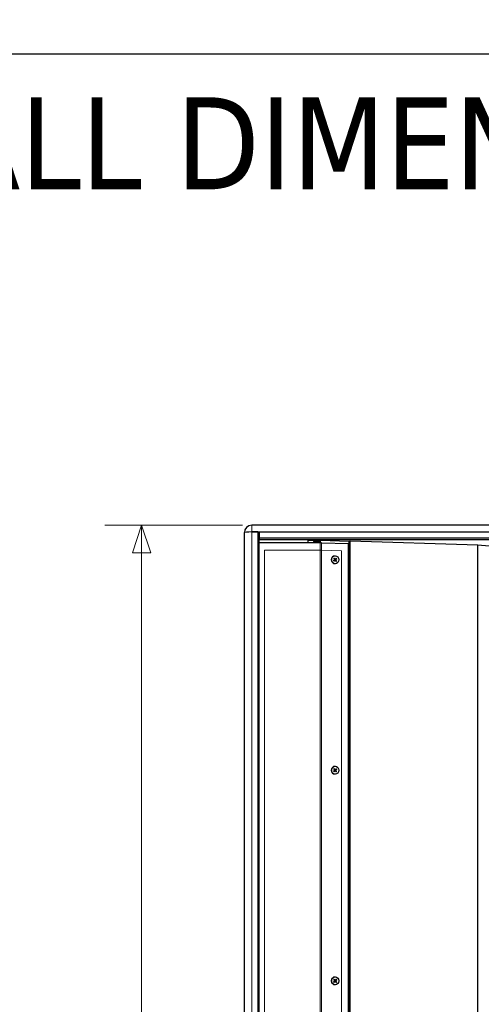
# Model space of a CAD drawing. Header units: millimetres. Extents: x -2236 to 4365, y 90 to 3088.
# Tile 23 of 39: x 1102 to 1478, y 2286 to 3088. Entities that reach past the tile are written whole.
import ezdxf

# ---------------------------------------------------------------- set-up
doc = ezdxf.new("R2010")
doc.units = ezdxf.units.MM
doc.header["$LTSCALE"] = 15
doc.layers.add('Border (ISO)', color=7, linetype='Continuous', lineweight=25)
doc.layers.add('Visibile (ISO)', color=7, linetype='Continuous', lineweight=25)
for name, color, linetype, lineweight, true_color in [('Quota (ISO)', 7, 'Continuous', 15, 0x008000), ('Simbolo (ISO)', 5, 'Continuous', 25, 0x0000ff), ('Visibile sottile (ISO)', 9, 'Continuous', 18, 0x808080)]:
    doc.layers.add(name, color=color, linetype=linetype, lineweight=lineweight, true_color=true_color)
doc.styles.add('Testo nota (ISO)', font='tahoma.ttf')
doc.dimstyles.new('Default (ISO)', dxfattribs={"dimscale": 15, "dimtxt": 2, "dimasz": 1.5, "dimexe": 2, "dimexo": 0.5, "dimgap": 0.5, "dimtad": 1, "dimtoh": 1, "dimrnd": 1e-08, "dimtxsty": 'Testo nota (ISO)', "dimblk": 'Filled-1', "dimcen": 0.09, "dimdle": 10, "dimclrd": 256, "dimclre": 256, "dimclrt": 256, "dimazin": 2, "dimtfac": 0.75, "dimtmove": 0, "dimatfit": 3, "dimfxl": 0, "dimtolj": 1, "dimtzin": 0, "dimlwd": -1, "dimlwe": -1, "dimarcsym": 0})

# ---------------------------------------------------------------- blocks, each defined once
blk = doc.blocks.new('Bordi Bordo di default')
at = {"layer": 'Border (ISO)', "flags": 128}
blk.add_lwpolyline([(6, 6), (6, 204), (291, 204), (291, 6), (6, 6)], dxfattribs=at)
blk = doc.blocks.new('Filled-1')
at = {"color": 0}
for p, q in [((0, 0), (-1, 0.333)), ((-1, 0.333), (-1, -0.333)), ((-1, 0), (0, 0)), ((-1, -0.333), (0, 0))]:
    blk.add_line(p, q, dxfattribs=at)
at = {"color": 0, "flags": 128}
blk.add_lwpolyline([(-1, -0.333), (0, 0), (-1, 0.333), (-1, -0.333)], dxfattribs=at)
at = {"color": 0}
blk.add_solid([(-1, -0.333), (0, 0), (-1, 0.333), (-1, -0.333)], dxfattribs=at)
blk = doc.blocks.new('*D19')
at = {"layer": 'Defpoints', "color": 0, "transparency": 16777216}
for p in [(2980.54, 2676.18), (-2236.49, 2219.75), (3189.41, 2061.87), (2980.54, 1763.32)]:
    blk.add_point(p, dxfattribs=at)
at = {"layer": 'Quota (ISO)', "transparency": 16777216}
for p, q in [((2988.02, 2676.83), (3200.94, 2695.46)), ((2988.02, 1762.66), (3200.94, 1744.03))]:
    blk.add_line(p, q, dxfattribs=at)
blk.add_arc((-2236.49, 2219.75), 5428.2, 355.23749, 4.76251, dxfattribs=at)
at = {"layer": 'Quota (ISO)', "transparency": 16777216, "xscale": 22.5, "yscale": 22.5, "zscale": 22.5}
for p, rotation in [((3171.05, 2692.85), 94.88125373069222), ((3171.05, 1746.65), 265.1187462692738)]:
    blk.add_blockref('Filled-1', p, dxfattribs=dict(at, rotation=rotation))
at = {"layer": 'Quota (ISO)', "transparency": 16777216, "insert": (3168.59, 2190.81), "char_height": 30, "attachment_point": 4, "rotation": 90, "style": 'Testo nota (ISO)'}
blk.add_mtext('\\A1;10°', dxfattribs=at)
blk = doc.blocks.new('*D20')
at = {"layer": 'Defpoints', "color": 0, "transparency": 16777216}
for p in [(1291.19, 2676.2), (1201.61, 1763.29), (1291.19, 1763.29)]:
    blk.add_point(p, dxfattribs=at)
at = {"layer": 'Quota (ISO)', "transparency": 16777216}
for p, q in [((1283.69, 2676.2), (1171.61, 2676.2)), ((1201.61, 2653.7), (1201.61, 2266.97)), ((1201.61, 1785.79), (1201.61, 2172.53)), ((1283.69, 1763.29), (1171.61, 1763.29))]:
    blk.add_line(p, q, dxfattribs=at)
at = {"layer": 'Quota (ISO)', "transparency": 16777216, "xscale": 22.5, "yscale": 22.5, "zscale": 22.5}
for p, rotation in [((1201.61, 2676.2), 90), ((1201.61, 1763.29), 270)]:
    blk.add_blockref('Filled-1', p, dxfattribs=dict(at, rotation=rotation))
at = {"layer": 'Quota (ISO)', "transparency": 16777216, "insert": (1201.61, 2180.03), "char_height": 30, "attachment_point": 4, "rotation": 90, "style": 'Testo nota (ISO)'}
blk.add_mtext('\\A1; 914', dxfattribs=at)

msp = doc.modelspace()

# ---------------------------------------------------------------- linework, layer by layer
at = {"layer": 'Visibile (ISO)'}
for p, q in [((1285.195, 2670.2), (1285.195, 2670.202)), ((1285.195, 1769.296), (1285.195, 2670.2)), ((2049.195, 2676.202), (1291.195, 2676.202)), ((1291.195, 2670.725), (1297.195, 2670.725)), ((1296.195, 2670.725), (1291.195, 2670.725)), ((1297.195, 2670.638), (1296.195, 2670.725)), ((1296.195, 2670.725), (1296.195, 1768.771)), ((1297.195, 2670.725), (1297.195, 2665.702)), ((1297.195, 2670.725), (2043.195, 2670.725)), ((1297.195, 2665.702), (1297.195, 2664.615)), ((2043.195, 2665.702), (1297.195, 2665.702)), ((1297.195, 2664.615), (2043.195, 2664.615)), ((1297.195, 2664.615), (1297.195, 2664.615)), ((1297.195, 1774.881), (1297.195, 2664.615)), ((1297.195, 2662.038), (1346.908, 2662.038)), ((1337.195, 2662.038), (1337.195, 2664.048)), ((1337.195, 2664.048), (1347.084, 2664.048)), ((1346.195, 2662.038), (1346.195, 2664.048)), ((1347.084, 2664.048), (1370.577, 2663.3)), ((1347.084, 2662.038), (1347.084, 2664.048)), ((1347.934, 2662.03), (1369.851, 2661.332)), ((1369.851, 1778.163), (1369.851, 2661.332)), ((1370.577, 2663.3), (1371.261, 2663.464)), ((1370.577, 1776.196), (1370.577, 2663.3)), ((1371.261, 2663.464), (1475.195, 2660.155)), ((1371.261, 1776.032), (1371.261, 2663.464)), ((1475.195, 2660.155), (1490.631, 2658.804)), ((1475.195, 1779.341), (1475.195, 2660.155)), ((1475.195, 1779.341), (1475.195, 2660.155)), ((1357.762, 2647.384), (1358.579, 2648.053)), ((1357.871, 2649.092), (1358.595, 2648.312)), ((1358.177, 2646.879), (1358.909, 2647.649)), ((1358.346, 2649.533), (1358.974, 2648.664)), ((1359.032, 2647.699), (1358.861, 2647.708)), ((1359.111, 2648.597), (1358.94, 2648.588)), ((1359.064, 2651.398), (1359.015, 2651.398)), ((1359.064, 2644.898), (1359.015, 2644.898)), ((1359.782, 2646.763), (1359.153, 2647.632)), ((1359.951, 2649.417), (1359.218, 2648.647)), ((1360.256, 2647.204), (1359.532, 2647.984)), ((1360.365, 2648.912), (1359.549, 2648.243)), ((1357.762, 2476.024), (1358.579, 2476.693)), ((1357.871, 2477.732), (1358.595, 2476.952)), ((1358.177, 2475.519), (1358.909, 2476.289)), ((1358.346, 2478.173), (1358.974, 2477.304)), ((1359.032, 2476.339), (1358.861, 2476.348)), ((1359.111, 2477.237), (1358.94, 2477.228)), ((1359.064, 2480.038), (1359.015, 2480.038)), ((1359.782, 2475.403), (1359.153, 2476.272)), ((1359.951, 2478.057), (1359.218, 2477.287)), ((1360.256, 2475.844), (1359.532, 2476.624)), ((1360.365, 2477.552), (1359.549, 2476.883)), ((1359.064, 2473.538), (1359.015, 2473.538)), ((1359.064, 2308.678), (1359.015, 2308.678)), ((1357.762, 2304.664), (1358.579, 2305.333)), ((1357.871, 2306.372), (1358.595, 2305.592)), ((1358.177, 2304.159), (1358.909, 2304.929)), ((1358.346, 2306.813), (1358.974, 2305.944)), ((1359.032, 2304.979), (1358.861, 2304.988)), ((1359.111, 2305.877), (1358.94, 2305.868)), ((1359.064, 2302.178), (1359.015, 2302.178)), ((1359.782, 2304.043), (1359.153, 2304.912)), ((1359.951, 2306.697), (1359.218, 2305.927)), ((1360.256, 2304.484), (1359.532, 2305.264)), ((1360.365, 2306.192), (1359.549, 2305.523))]:
    msp.add_line(p, q, dxfattribs=at)
msp.add_arc((1291.195, 2670.202), 6, 90, 180, dxfattribs=at)
for centre, major_axis, ratio, start_param, end_param in [((1291.195, 2670.202), (-6, 0), 0.0871557, 4.712389, 6.2831853), ((1291.195, 2670.2), (-6, 0), 0.0874887, 4.712389, 6.2831853), ((1359.015, 2648.148), (0, -3.25), 0.9396926, 3.1415927, 6.2831853), ((1358.479, 2648.19), (0, 0.174), 0.9396926, 3.7977836, 5.4916388), ((1359.024, 2647.526), (0, 0.174), 0.9396926, 5.3685799, 7.0624352), ((1359.103, 2648.77), (0, -0.174), 0.9396926, 5.3685799, 7.0624352), ((1359.648, 2648.106), (0, -0.174), 0.9396926, 3.7977836, 5.4916388), ((1359.015, 2476.788), (0, -3.25), 0.9396926, 3.1415927, 6.2831853), ((1358.479, 2476.83), (0, 0.174), 0.9396926, 3.7977836, 5.4916388), ((1359.024, 2476.166), (0, 0.174), 0.9396926, 5.3685799, 7.0624352), ((1359.103, 2477.41), (0, -0.174), 0.9396926, 5.3685799, 7.0624352), ((1359.648, 2476.746), (0, -0.174), 0.9396926, 3.7977836, 5.4916388), ((1359.015, 2305.428), (0, -3.25), 0.9396926, 3.1415927, 6.2831853), ((1358.479, 2305.47), (0, 0.174), 0.9396926, 3.7977836, 5.4916388), ((1359.024, 2304.806), (0, 0.174), 0.9396926, 5.3685799, 7.0624352), ((1359.103, 2306.05), (0, -0.174), 0.9396926, 5.3685799, 7.0624352), ((1359.648, 2305.386), (0, -0.174), 0.9396926, 3.7977836, 5.4916388)]:
    msp.add_ellipse(centre, major_axis=major_axis, ratio=ratio, start_param=start_param, end_param=end_param, dxfattribs=at)
for centre, major_axis, ratio in [((1343.445, 2663.091), (-2, 0), 0.0871557), ((1359.064, 2648.148), (0, 3.25), 0.9396926), ((1359.064, 2476.788), (0, 3.25), 0.9396926), ((1359.064, 2305.428), (0, 3.25), 0.9396926)]:
    msp.add_ellipse(centre, major_axis=major_axis, ratio=ratio, dxfattribs=at)
msp.add_open_spline([(1346.908, 2662.038), (1347.257, 2662.038), (1347.606, 2662.036), (1347.934, 2662.03)], degree=3, dxfattribs=at)
for points, knots in [([(1358.23, 2646.964), (1358.231, 2646.959), (1358.229, 2646.953), (1358.222, 2646.938), (1358.215, 2646.926), (1358.199, 2646.904), (1358.188, 2646.891), (1358.177, 2646.879)], [0.045109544, 0.045109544, 0.045109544, 0.045109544, 0.049083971, 0.049083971, 0.054015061, 0.054015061, 0.058979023, 0.058979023, 0.058979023, 0.058979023]), ([(1358.346, 2649.533), (1358.355, 2649.52), (1358.365, 2649.504), (1358.378, 2649.48), (1358.383, 2649.467), (1358.388, 2649.45), (1358.389, 2649.442), (1358.388, 2649.437)], [0.019671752, 0.019671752, 0.019671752, 0.019671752, 0.024635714, 0.024635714, 0.029566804, 0.029566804, 0.033541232, 0.033541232, 0.033541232, 0.033541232]), ([(1360.151, 2647.288), (1360.16, 2647.284), (1360.17, 2647.277), (1360.192, 2647.263), (1360.206, 2647.251), (1360.231, 2647.229), (1360.245, 2647.216), (1360.256, 2647.204)], [0.045109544, 0.045109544, 0.045109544, 0.045109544, 0.049083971, 0.049083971, 0.054015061, 0.054015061, 0.058979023, 0.058979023, 0.058979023, 0.058979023]), ([(1360.365, 2648.912), (1360.353, 2648.902), (1360.337, 2648.89), (1360.31, 2648.872), (1360.294, 2648.862), (1360.271, 2648.849), (1360.259, 2648.844), (1360.25, 2648.84)], [0.019671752, 0.019671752, 0.019671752, 0.019671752, 0.024635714, 0.024635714, 0.029566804, 0.029566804, 0.033541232, 0.033541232, 0.033541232, 0.033541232]), ([(1358.346, 2478.173), (1358.355, 2478.16), (1358.365, 2478.144), (1358.378, 2478.12), (1358.383, 2478.107), (1358.388, 2478.09), (1358.389, 2478.082), (1358.388, 2478.077)], [0.019671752, 0.019671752, 0.019671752, 0.019671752, 0.024635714, 0.024635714, 0.029566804, 0.029566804, 0.033541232, 0.033541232, 0.033541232, 0.033541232]), ([(1360.365, 2477.552), (1360.353, 2477.542), (1360.337, 2477.53), (1360.31, 2477.512), (1360.294, 2477.502), (1360.271, 2477.489), (1360.259, 2477.484), (1360.25, 2477.48)], [0.019671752, 0.019671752, 0.019671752, 0.019671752, 0.024635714, 0.024635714, 0.029566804, 0.029566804, 0.033541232, 0.033541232, 0.033541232, 0.033541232]), ([(1358.23, 2475.604), (1358.231, 2475.599), (1358.229, 2475.593), (1358.222, 2475.578), (1358.215, 2475.566), (1358.199, 2475.544), (1358.188, 2475.531), (1358.177, 2475.519)], [0.045109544, 0.045109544, 0.045109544, 0.045109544, 0.049083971, 0.049083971, 0.054015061, 0.054015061, 0.058979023, 0.058979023, 0.058979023, 0.058979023]), ([(1360.151, 2475.928), (1360.16, 2475.924), (1360.17, 2475.917), (1360.192, 2475.903), (1360.206, 2475.891), (1360.231, 2475.869), (1360.245, 2475.856), (1360.256, 2475.844)], [0.045109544, 0.045109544, 0.045109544, 0.045109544, 0.049083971, 0.049083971, 0.054015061, 0.054015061, 0.058979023, 0.058979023, 0.058979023, 0.058979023]), ([(1358.23, 2304.244), (1358.231, 2304.239), (1358.229, 2304.233), (1358.222, 2304.218), (1358.215, 2304.206), (1358.199, 2304.184), (1358.188, 2304.171), (1358.177, 2304.159)], [0.045109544, 0.045109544, 0.045109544, 0.045109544, 0.049083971, 0.049083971, 0.054015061, 0.054015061, 0.058979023, 0.058979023, 0.058979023, 0.058979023]), ([(1358.346, 2306.813), (1358.355, 2306.8), (1358.365, 2306.784), (1358.378, 2306.76), (1358.383, 2306.747), (1358.388, 2306.73), (1358.389, 2306.722), (1358.388, 2306.717)], [0.019671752, 0.019671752, 0.019671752, 0.019671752, 0.024635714, 0.024635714, 0.029566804, 0.029566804, 0.033541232, 0.033541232, 0.033541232, 0.033541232]), ([(1360.151, 2304.568), (1360.16, 2304.564), (1360.17, 2304.557), (1360.192, 2304.543), (1360.206, 2304.531), (1360.231, 2304.509), (1360.245, 2304.496), (1360.256, 2304.484)], [0.045109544, 0.045109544, 0.045109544, 0.045109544, 0.049083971, 0.049083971, 0.054015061, 0.054015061, 0.058979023, 0.058979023, 0.058979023, 0.058979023]), ([(1360.365, 2306.192), (1360.353, 2306.182), (1360.337, 2306.17), (1360.31, 2306.152), (1360.294, 2306.142), (1360.271, 2306.129), (1360.259, 2306.124), (1360.25, 2306.12)], [0.019671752, 0.019671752, 0.019671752, 0.019671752, 0.024635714, 0.024635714, 0.029566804, 0.029566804, 0.033541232, 0.033541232, 0.033541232, 0.033541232])]:
    msp.add_open_spline(points, degree=3, knots=knots, dxfattribs=at)
for points, weights in [([(1358.23, 2646.964), (1358.226, 2647.048), (1358.223, 2647.12)], [1.00269803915, 1.01090375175, 1.01272392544]), ([(1358.36, 2649.263), (1358.373, 2649.343), (1358.388, 2649.437)], [1.01272392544, 1.01090375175, 1.00269803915]), ([(1360.151, 2647.288), (1359.993, 2647.368), (1359.859, 2647.436)], [1.00269803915, 1.01090375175, 1.01272392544]), ([(1359.94, 2648.715), (1360.083, 2648.773), (1360.25, 2648.84)], [1.01272392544, 1.01090375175, 1.00269803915]), ([(1358.36, 2477.903), (1358.373, 2477.983), (1358.388, 2478.077)], [1.01272392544, 1.01090375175, 1.00269803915]), ([(1359.94, 2477.355), (1360.083, 2477.413), (1360.25, 2477.48)], [1.01272392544, 1.01090375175, 1.00269803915]), ([(1358.23, 2475.604), (1358.226, 2475.688), (1358.223, 2475.76)], [1.00269803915, 1.01090375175, 1.01272392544]), ([(1360.151, 2475.928), (1359.993, 2476.008), (1359.859, 2476.076)], [1.00269803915, 1.01090375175, 1.01272392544]), ([(1358.23, 2304.244), (1358.226, 2304.328), (1358.223, 2304.4)], [1.00269803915, 1.01090375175, 1.01272392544]), ([(1358.36, 2306.543), (1358.373, 2306.623), (1358.388, 2306.717)], [1.01272392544, 1.01090375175, 1.00269803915]), ([(1360.151, 2304.568), (1359.993, 2304.648), (1359.859, 2304.716)], [1.00269803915, 1.01090375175, 1.01272392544]), ([(1359.94, 2305.995), (1360.083, 2306.053), (1360.25, 2306.12)], [1.01272392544, 1.01090375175, 1.00269803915])]:
    msp.add_rational_spline(points, weights, degree=2, dxfattribs=at)
at = {"layer": 'Visibile sottile (ISO)'}
for p, q in [((1291.195, 2670.725), (1291.195, 2676.202)), ((1291.195, 1768.771), (1291.195, 2670.725)), ((1346.908, 2656.038), (1346.908, 2662.038)), ((1347.934, 2656.028), (1347.934, 2662.03)), ((1301.695, 2656.038), (1346.908, 2656.038)), ((1301.695, 1783.458), (1301.695, 2656.038)), ((1346.908, 1783.458), (1346.908, 2656.038)), ((1347.934, 2656.028), (1364.213, 2655.509)), ((1347.934, 1783.468), (1347.934, 2656.028)), ((1364.213, 2655.509), (1364.213, 1783.987)), ((1358.909, 2647.649), (1358.733, 2647.655)), ((1358.974, 2648.664), (1358.797, 2648.659)), ((1359.532, 2647.984), (1359.355, 2647.978)), ((1359.549, 2648.243), (1359.373, 2648.25)), ((1358.909, 2476.289), (1358.733, 2476.295)), ((1358.974, 2477.304), (1358.797, 2477.299)), ((1359.532, 2476.624), (1359.355, 2476.618)), ((1359.549, 2476.883), (1359.373, 2476.89)), ((1358.909, 2304.929), (1358.733, 2304.935)), ((1358.974, 2305.944), (1358.797, 2305.939)), ((1359.532, 2305.264), (1359.355, 2305.258)), ((1359.549, 2305.523), (1359.373, 2305.53))]:
    msp.add_line(p, q, dxfattribs=at)
for centre, major_axis, start_param, end_param in [((1359.064, 2648.148), (0, -1.582), 5.2166387, 5.64358), ((1359.039, 2648.148), (0, 1.464), 2.0739075, 2.513475), ((1359.064, 2648.148), (0, -1.582), 3.6458424, 4.0727837), ((1359.039, 2648.148), (0, 1.464), 0.4927621, 0.9304659), ((1359.039, 2648.148), (0, -1.464), 0.5064622, 0.9426787), ((1359.064, 2648.148), (0, 1.582), 3.6458424, 4.0727837), ((1359.039, 2648.148), (0, -1.464), 2.0635585, 2.5014221), ((1359.064, 2648.148), (0, 1.582), 5.2166387, 5.64358), ((1359.064, 2476.788), (0, -1.582), 3.6458424, 4.0727837), ((1359.039, 2476.788), (0, 1.464), 0.4927621, 0.9304659), ((1359.039, 2476.788), (0, -1.464), 2.0635585, 2.5014221), ((1359.064, 2476.788), (0, 1.582), 5.2166387, 5.64358), ((1359.064, 2476.788), (0, -1.582), 5.2166387, 5.64358), ((1359.039, 2476.788), (0, 1.464), 2.0739075, 2.513475), ((1359.039, 2476.788), (0, -1.464), 0.5064622, 0.9426787), ((1359.064, 2476.788), (0, 1.582), 3.6458424, 4.0727837), ((1359.064, 2305.428), (0, -1.582), 5.2166387, 5.64358), ((1359.039, 2305.428), (0, 1.464), 2.0739075, 2.513475), ((1359.064, 2305.428), (0, -1.582), 3.6458424, 4.0727837), ((1359.039, 2305.428), (0, 1.464), 0.4927621, 0.9304659), ((1359.039, 2305.428), (0, -1.464), 0.5064622, 0.9426787), ((1359.064, 2305.428), (0, 1.582), 3.6458424, 4.0727837), ((1359.039, 2305.428), (0, -1.464), 2.0635585, 2.5014221), ((1359.064, 2305.428), (0, 1.582), 5.2166387, 5.64358)]:
    msp.add_ellipse(centre, major_axis=major_axis, ratio=0.9396926, start_param=start_param, end_param=end_param, dxfattribs=at)
msp.add_open_spline([(1346.908, 2656.038), (1346.931, 2656.038), (1346.954, 2656.038), (1346.978, 2656.038), (1347.001, 2656.038), (1347.024, 2656.038), (1347.047, 2656.038), (1347.059, 2656.038), (1347.07, 2656.038), (1347.082, 2656.038), (1347.105, 2656.038), (1347.128, 2656.038), (1347.151, 2656.038), (1347.163, 2656.038), (1347.174, 2656.038), (1347.186, 2656.038), (1347.209, 2656.038), (1347.232, 2656.037), (1347.255, 2656.037), (1347.267, 2656.037), (1347.278, 2656.037), (1347.29, 2656.037), (1347.313, 2656.037), (1347.336, 2656.037), (1347.359, 2656.037), (1347.37, 2656.036), (1347.382, 2656.036), (1347.393, 2656.036), (1347.416, 2656.036), (1347.439, 2656.036), (1347.462, 2656.036), (1347.474, 2656.035), (1347.485, 2656.035), (1347.496, 2656.035), (1347.531, 2656.035), (1347.565, 2656.035), (1347.599, 2656.034), (1347.645, 2656.034), (1347.69, 2656.033), (1347.735, 2656.032)], degree=3, knots=[0, 0, 0, 0, 0.005010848, 0.005010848, 0.005010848, 0.010022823, 0.010022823, 0.010022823, 0.012529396, 0.012529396, 0.012529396, 0.017544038, 0.017544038, 0.017544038, 0.020052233, 0.020052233, 0.020052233, 0.025070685, 0.025070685, 0.025070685, 0.027581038, 0.027581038, 0.027581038, 0.032605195, 0.032605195, 0.032605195, 0.035119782, 0.035119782, 0.035119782, 0.040153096, 0.040153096, 0.040153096, 0.04267204, 0.04267204, 0.04267204, 0.050238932, 0.050238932, 0.050238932, 0.060354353, 0.060354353, 0.060354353, 0.060354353], dxfattribs=at)
msp.add_open_spline([(1347.735, 2656.032), (1347.802, 2656.031), (1347.868, 2656.029), (1347.934, 2656.028)], degree=3, dxfattribs=at)

# ---------------------------------------------------------------- block references
at = {"xscale": 15, "yscale": 15, "zscale": 15}
msp.add_blockref('Bordi Bordo di default', (0, 0), dxfattribs=at)

# ---------------------------------------------------------------- texts
at = {"layer": 'Simbolo (ISO)', "insert": (127.895, 2986.313), "char_height": 75, "width": 1763.8371, "attachment_point": 4, "style": 'Testo nota (ISO)'}
msp.add_mtext('{\\fTahoma|b0|i0;\\H75.0000;STADIA100-10 OVERALL DIMENSIONS}', dxfattribs=at)

# ---------------------------------------------------------------- dimensions: what is measured, and where the dimension line sits
at = {"layer": 'Quota (ISO)'}
dim = msp.add_angular_dim_3p(base=(3189.409, 2061.87), center=(-2236.49, 2219.748), p1=(2980.544, 1763.317), p2=(2980.544, 2676.179), dimstyle='Default (ISO)', override={"dimgap": 0.5, "dimtoh": 0, "dimadec": 2, "dimtol": 0, "dimlim": 0, "dimtp": 0, "dimtm": 0, "dimtdec": 2}, dxfattribs=at)
dim.commit()
dim.dimension.update_dxf_attribs({"geometry": '*D19', "text_midpoint": (3191.706, 2219.748), "dimtype": 165})
dim = msp.add_linear_dim(base=(1201.608, 1763.294), p1=(1291.195, 2676.202), p2=(1291.195, 1763.294), angle=90, text=' 914', dimstyle='Default (ISO)', override={"dimgap": 0.5, "dimtad": 0, "dimtoh": 0, "dimdec": 2, "dimtol": 0, "dimlim": 0, "dimtp": 0, "dimtm": 0, "dimtdec": 2, "dimtofl": 0, "dimatfit": 1}, dxfattribs=at)
dim.commit()
dim.dimension.update_dxf_attribs({"geometry": '*D20', "text_midpoint": (1201.608, 2219.748), "dimtype": 160})

doc.saveas('drawing.dxf')
